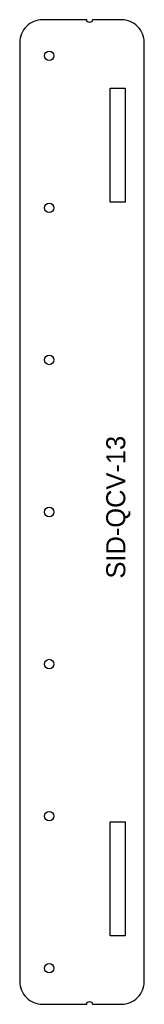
# Model space of a CAD drawing. Header units: millimetres. Extents: x -33 to 0, y -6 to 253.
import ezdxf

# ---------------------------------------------------------------- set-up
doc = ezdxf.new("R2010")
doc.units = ezdxf.units.MM

msp = doc.modelspace()

# ---------------------------------------------------------------- linework, layer by layer
msp.add_lwpolyline([(-15.12, -6, -1), (-13.62, -6), (-6, -6, 0.414214), (0, 0), (0, 247, 0.414214), (-6, 253), (-13.62, 253, -1), (-15.12, 253), (-26.75, 253, 0.414214), (-32.75, 247), (-32.75, 0, 0.414214), (-26.75, -6)], format="xyb", close=True)
for points in [[(-9, 235), (-5, 235), (-5, 205), (-9, 205)], [(-9, 42), (-5, 42), (-5, 12), (-9, 12)]]:
    msp.add_lwpolyline(points, close=True)
for centre in [(-25, 243.5), (-25, 203.5), (-25, 163.5), (-25, 123.5), (-25, 83.5), (-25, 43.5), (-25, 3.5)]:
    msp.add_circle(centre, 1.25)

# ---------------------------------------------------------------- texts
at = {"insert": (-10, 106), "char_height": 5, "attachment_point": 1, "rotation": 90}
msp.add_mtext_dynamic_manual_height_columns('SID-QCV-13', width=135, gutter_width=1, heights=[0], dxfattribs=at)

doc.saveas('drawing.dxf')
